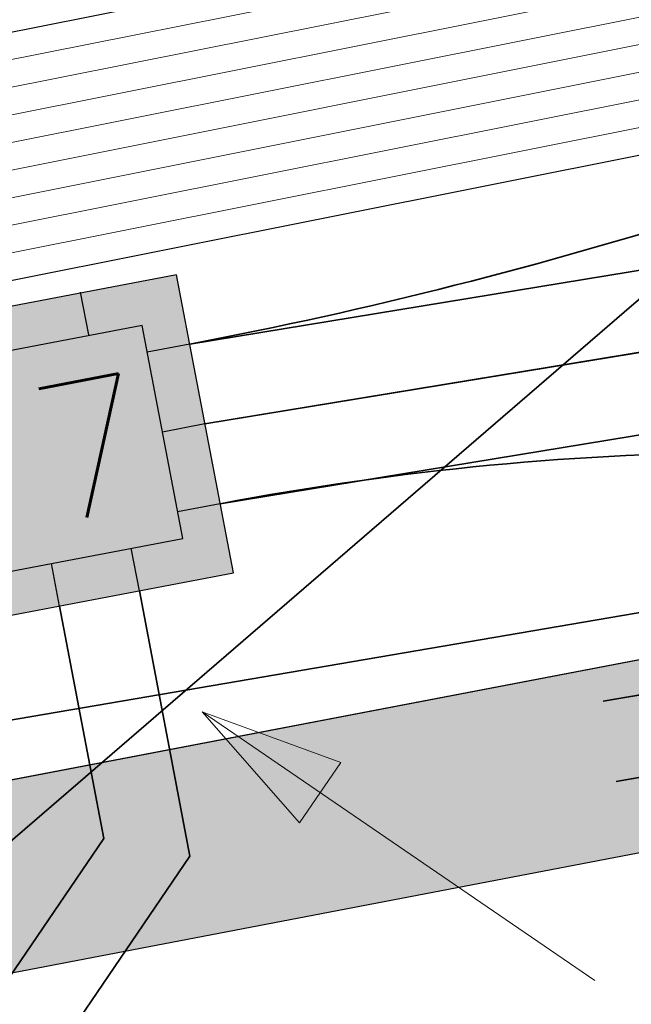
# Model space of a CAD drawing. Header units: metres. Extents: x -502 to 161, y -108 to 174.
# Tile 188 of 256: x -197.83 to -196.71, y -35.65 to -33.84. Entities that reach past the tile are written whole.
import ezdxf

# ---------------------------------------------------------------- set-up
doc = ezdxf.new("R2010")
doc.units = ezdxf.units.M
doc.header["$LTSCALE"] = 0.1
doc.linetypes.add('1', pattern=[70, 50, -20])
doc.linetypes.add('237', pattern=[93, 75, -18])
for name, color, linetype in [('BRI31-005.05-5p02-Koordinierung Lageplan 4. BA ZOB West 2022-06-15', 7, 'Continuous'), ('BRI31-005.06-5f07-Koordinierung Lageplan 4. BA ZOB Fernbusbahnh', 7, 'Continuous'), ('BRI32-005.02-5f05-Koordinierung Schemaplan 4 BA ZOB Teilbereich', 7, 'Continuous'), ('BRI32-005.03-5f06-Koordinierung Schemaplan 4 BA ZOB Teilbereich 2 Ost - Bahnhofsallee 2023-01-21', 7, 'Continuous')]:
    doc.layers.add(name, color=color, linetype=linetype)
doc.styles.add('Txt', font='txt_____.ttf')

# ---------------------------------------------------------------- blocks, each defined once
blk = doc.blocks.new('ALG_00093')
at = {"color": 1, "linetype": 'Continuous', "lineweight": 9, "true_color": 0xff0000, "transparency": 33554687, "flags": 128}
blk.add_lwpolyline([(0, 0), (0.3773, 0.09625), (0.3773, -0.09625), (0, 0)], dxfattribs=at)

msp = doc.modelspace()

# ---------------------------------------------------------------- linework, layer by layer
at = {"layer": 'BRI31-005.05-5p02-Koordinierung Lageplan 4. BA ZOB West 2022-06-15', "color": 190, "linetype": '1', "lineweight": 35, "true_color": 0x7f00ff, "transparency": 33554687}
msp.add_line((-197.5209, -34.4353), (-188.3385, -32.9236), dxfattribs=at)
at = {"layer": 'BRI31-005.05-5p02-Koordinierung Lageplan 4. BA ZOB West 2022-06-15', "color": 3, "linetype": '1', "lineweight": 35, "true_color": 0x00ff00, "transparency": 33554687}
msp.add_line((-197.4929, -34.5826), (-188.3142, -33.0716), dxfattribs=at)
at = {"layer": 'BRI31-005.05-5p02-Koordinierung Lageplan 4. BA ZOB West 2022-06-15', "color": 7, "linetype": 'Continuous', "lineweight": 35, "transparency": 33554687}
msp.add_line((-197.4648, -34.73), (-188.29, -33.2196), dxfattribs=at)
at = {"layer": 'BRI31-005.05-5p02-Koordinierung Lageplan 4. BA ZOB West 2022-06-15', "color": 250, "linetype": 'Continuous', "lineweight": 25, "true_color": 0x333333, "transparency": 33554687}
for p, q in [((-206.7419, -36.9421), (-192.3789, -34.1917)), ((-206.6761, -37.2859), (-192.3131, -34.5355))]:
    msp.add_line(p, q, dxfattribs=at)
at = {"layer": 'BRI31-005.05-5p02-Koordinierung Lageplan 4. BA ZOB West 2022-06-15', "color": 7, "linetype": 'Continuous', "lineweight": 25, "transparency": 33554687}
for p, q in [((-197.7074, -34.4181), (-197.7224, -34.3395)), ((-197.5209, -34.4353), (-197.5995, -34.4502)), ((-197.4929, -34.5826), (-197.5714, -34.5976)), ((-197.4648, -34.73), (-197.5434, -34.7449)), ((-197.614, -34.8907), (-197.6289, -34.8121)), ((-197.7613, -34.9188), (-197.7763, -34.8402))]:
    msp.add_line(p, q, dxfattribs=at)
at = {"layer": 'BRI31-005.05-5p02-Koordinierung Lageplan 4. BA ZOB West 2022-06-15', "color": 1, "linetype": 'Continuous', "lineweight": 18, "true_color": 0xff0000, "transparency": 33554687}
msp.add_line((-197.4983, -35.1141), (-196.7736, -35.6099), dxfattribs=at)
at = {"layer": 'BRI31-005.05-5p02-Koordinierung Lageplan 4. BA ZOB West 2022-06-15', "color": 250, "linetype": 'Continuous', "lineweight": 25, "true_color": 0x333333, "transparency": 33554687, "flags": 128}
for points in [[(-225.2907, -11.2734), (-229.5327, -18.1824), (-228.9667, -20.7954), (-227.7407, -27.3964), (-227.6047, -27.9884), (-227.3897, -30.3354), (-224.2587, -35.4464), (-223.9867, -35.8994), (-223.1627, -36.4184), (-222.8857, -36.5924), (-217.5837, -39.5284), (-217.0567, -39.7414), (-214.0687, -39.1454), (-207.9377, -37.3614), (-207.4157, -36.9154), (-205.7257, -35.6724), (-202.5377, -34.9764), (-199.0687, -34.1024), (-192.6037, -32.8124), (-185.6867, -31.6824), (-180.2717, -30.7724), (-179.4727, -30.6734), (-178.4207, -30.8324), (-177.8307, -31.0624)], [(-200.3297, -36.5594), (-199.7187, -35.4694), (-199.4887, -35.0384), (-199.2647, -34.7274), (-198.9787, -34.5434), (-192.5227, -33.2534), (-185.6147, -32.1234), (-180.2087, -31.2134), (-179.4817, -31.1234), (-178.4837, -31.2734), (-177.1647, -31.6354), (-176.9137, -32.3634), (-176.6997, -34.5184)]]:
    msp.add_lwpolyline(points, dxfattribs=at)
at = {"layer": 'BRI31-005.05-5p02-Koordinierung Lageplan 4. BA ZOB West 2022-06-15', "color": 7, "linetype": 'Continuous', "lineweight": 13, "transparency": 33554687, "flags": 128}
for points in [[(-174.4567, -31.9734), (-178.4767, -31.2244), (-179.4807, -31.0734), (-180.2157, -31.1644), (-185.6227, -32.0744), (-192.5317, -33.2044), (-198.9887, -34.4944), (-202.5047, -35.1234), (-205.6627, -35.8134), (-207.8937, -37.4534), (-214.0447, -39.2434), (-217.2537, -39.8834), (-222.9587, -36.7234), (-224.0877, -36.0134), (-227.5367, -30.3834), (-227.7547, -28.0034), (-227.8877, -27.4234), (-229.1137, -20.8234)], [(-174.4497, -31.9244), (-178.4697, -31.1754), (-179.4797, -31.0234), (-180.2227, -31.1154), (-185.6307, -32.0254), (-192.5407, -33.1554), (-198.9987, -34.4454), (-202.5267, -35.0254), (-205.7047, -35.7194), (-207.3857, -36.9554), (-207.9157, -37.4074), (-214.0567, -39.1944), (-217.2457, -39.8304), (-222.9347, -36.6794), (-223.2167, -36.5024), (-224.0507, -35.9774), (-227.4877, -30.3674), (-227.7047, -27.9984), (-227.8387, -27.4144), (-229.0647, -20.8144)], [(-174.4007, -31.5814), (-178.4277, -30.8814), (-179.4737, -30.7234), (-180.2647, -30.8214), (-185.6787, -31.7314), (-192.5947, -32.8614), (-199.0587, -34.1514), (-199.5577, -34.3674), (-199.9217, -34.8074), (-200.1587, -35.2294), (-200.7697, -36.3194)], [(-174.4077, -31.6304), (-178.4347, -30.9304), (-179.4747, -30.7734), (-180.2577, -30.8704), (-185.6707, -31.7804), (-192.5857, -32.9104), (-199.0487, -34.2004), (-199.5267, -34.4084), (-199.8807, -34.8354), (-200.1147, -35.2534), (-200.7257, -36.3434)], [(-200.8997, -35.9414), (-200.4457, -35.0914), (-200.2157, -34.7244), (-199.8527, -34.4634), (-199.0387, -34.2494), (-192.5767, -32.9594), (-185.6627, -31.8294), (-180.2507, -30.9194), (-179.4757, -30.8234), (-178.4417, -30.9794), (-174.4147, -31.6794)], [(-174.4217, -31.7284), (-178.4487, -31.0284), (-179.4767, -30.8734), (-180.2437, -30.9684), (-185.6547, -31.8784), (-192.5677, -33.0084), (-199.0287, -34.2984), (-199.4957, -34.4494), (-199.8397, -34.8634), (-200.0707, -35.2774), (-200.6817, -36.3674)], [(-200.6377, -36.3914), (-200.0267, -35.3014), (-199.7987, -34.8914), (-199.4647, -34.4904), (-199.0187, -34.3474), (-192.5587, -33.0574), (-185.6467, -31.9274), (-180.2367, -31.0174), (-179.4777, -30.9234), (-178.4557, -31.0774), (-174.4287, -31.7774)], [(-200.8557, -35.9654), (-200.4017, -35.1154), (-200.1457, -34.7984), (-199.8127, -34.5574), (-199.0087, -34.3964), (-192.5497, -33.1064), (-185.6387, -31.9764), (-180.2297, -31.0664), (-179.4787, -30.9734), (-178.4627, -31.1264), (-174.4357, -31.8264)]]:
    msp.add_lwpolyline(points, dxfattribs=at)
at = {"layer": 'BRI31-005.05-5p02-Koordinierung Lageplan 4. BA ZOB West 2022-06-15', "color": 1, "linetype": 'Continuous', "lineweight": 35, "true_color": 0xff0000, "transparency": 33554687, "flags": 128}
msp.add_lwpolyline([(-187.0175, -32.42), (-187.0175, -32.42, 0.00713), (-187.2212, -32.4503), (-187.2212, -32.4503), (-188.1686, -32.6053), (-190.1445, -32.915), (-195.4722, -33.7865), (-195.4722, -33.7865, 0.138285), (-196.7016, -34.3608), (-196.7016, -34.3608), (-198.5959, -35.9949), (-198.8676, -36.3944), (-199.5843, -37.4483), (-207.2721, -44.4454, -0.122005), (-208.3905, -45.05, 0.122217), (-209.3198, -45.5519, -0.058934), (-209.8251, -45.9131, 0.060006), (-210.2819, -46.2383)], format="xyb", dxfattribs=at)
at = {"layer": 'BRI31-005.05-5p02-Koordinierung Lageplan 4. BA ZOB West 2022-06-15', "color": 190, "linetype": 'Continuous', "lineweight": 35, "true_color": 0x7f00ff, "transparency": 33554687, "flags": 128}
msp.add_lwpolyline([(-188.3385, -32.9236, -0.042037), (-189.2294, -32.9933, 0.042039), (-190.1203, -33.0631), (-195.5769, -33.9556), (-195.5769, -33.9556, 0.036631), (-196.55, -34.189), (-196.55, -34.189), (-196.55, -34.189, -0.030109), (-197.5209, -34.4353), (-197.5209, -34.4353)], format="xyb", dxfattribs=at)
at = {"layer": 'BRI31-005.05-5p02-Koordinierung Lageplan 4. BA ZOB West 2022-06-15', "color": 7, "linetype": 'Continuous', "lineweight": 35, "transparency": 33554687, "flags": 128}
for points in [[(-190.024, -33.6516), (-195.4629, -34.5509, -0.040401), (-196.4649, -34.6344), (-196.4649, -34.6344, 0.046498), (-197.4648, -34.73), (-197.4648, -34.73)], [(-197.7613, -34.9188), (-197.6797, -35.3475), (-198.3041, -36.2657), (-199.4071, -36.4757), (-207.676, -44.0017), (-207.676, -44.0017, -0.148465), (-208.7486, -44.5114), (-208.7486, -44.5114), (-208.7486, -44.5114, 0.148462), (-209.8211, -45.0211), (-209.8211, -45.0211)]]:
    msp.add_lwpolyline(points, format="xyb", dxfattribs=at)
msp.add_lwpolyline([(-198.5469, -35.2483), (-192.2946, -34.1787), (-189.3864, -33.703)], dxfattribs=at)
at = {"layer": 'BRI31-005.05-5p02-Koordinierung Lageplan 4. BA ZOB West 2022-06-15', "color": 3, "linetype": '237', "lineweight": 35, "true_color": 0x00ff00, "transparency": 33554687, "flags": 128}
msp.add_lwpolyline([(-189.3621, -33.851), (-192.3241, -34.3355), (-198.5188, -35.3956)], dxfattribs=at)
at = {"layer": 'BRI31-005.05-5p02-Koordinierung Lageplan 4. BA ZOB West 2022-06-15', "color": 7, "linetype": '237', "lineweight": 35, "transparency": 33554687, "flags": 128}
msp.add_lwpolyline([(-189.3379, -33.999), (-192.321, -34.487), (-198.4908, -35.543)], dxfattribs=at)
at = {"layer": 'BRI31-005.05-5p02-Koordinierung Lageplan 4. BA ZOB West 2022-06-15', "color": 7, "linetype": 'Continuous', "lineweight": 25, "transparency": 33554687, "flags": 128}
for points in [[(-198.4883, -34.4872), (-198.3835, -35.0373), (-197.4405, -34.8577), (-197.5452, -34.3076), (-198.4883, -34.4872)], [(-198.3947, -34.5508), (-198.3199, -34.9437), (-197.534, -34.7941), (-197.6089, -34.4011), (-198.3947, -34.5508)]]:
    msp.add_lwpolyline(points, dxfattribs=at)
at = {"layer": 'BRI31-005.05-5p02-Koordinierung Lageplan 4. BA ZOB West 2022-06-15', "color": 3, "linetype": 'Continuous', "lineweight": 35, "true_color": 0x00ff00, "transparency": 33554687, "flags": 128}
msp.add_lwpolyline([(-200.7172, -38.8572), (-200.5489, -39.0421, 0.689076), (-198.5485, -38.2562), (-198.5496, -38.1494), (-198.5589, -37.2425), (-198.5589, -37.2425, -0.153036), (-198.3765, -36.6389), (-198.3765, -36.6389), (-197.5207, -35.3805), (-197.614, -34.8907)], format="xyb", dxfattribs=at)
at = {"layer": 'BRI31-005.06-5f07-Koordinierung Lageplan 4. BA ZOB Fernbusbahnh', "color": 190, "linetype": '1', "lineweight": 30, "true_color": 0x7f00ff, "transparency": 33554687}
msp.add_line((-197.5209, -34.4353), (-188.3385, -32.9236), dxfattribs=at)
at = {"layer": 'BRI31-005.06-5f07-Koordinierung Lageplan 4. BA ZOB Fernbusbahnh', "color": 3, "linetype": '1', "lineweight": 30, "true_color": 0x00ff00, "transparency": 33554687}
msp.add_line((-197.4929, -34.5826), (-188.3142, -33.0716), dxfattribs=at)
at = {"layer": 'BRI31-005.06-5f07-Koordinierung Lageplan 4. BA ZOB Fernbusbahnh', "color": 7, "linetype": 'Continuous', "lineweight": 30, "transparency": 33554687}
msp.add_line((-197.4648, -34.73), (-188.29, -33.2196), dxfattribs=at)
at = {"layer": 'BRI31-005.06-5f07-Koordinierung Lageplan 4. BA ZOB Fernbusbahnh', "color": 250, "linetype": 'Continuous', "lineweight": 20, "true_color": 0x333333, "transparency": 33554687}
for p, q in [((-206.7419, -36.9421), (-192.3789, -34.1917)), ((-206.6761, -37.2859), (-192.3131, -34.5355))]:
    msp.add_line(p, q, dxfattribs=at)
at = {"layer": 'BRI31-005.06-5f07-Koordinierung Lageplan 4. BA ZOB Fernbusbahnh', "color": 7, "linetype": 'Continuous', "lineweight": 20, "transparency": 33554687}
for p, q in [((-197.7074, -34.4181), (-197.7224, -34.3395)), ((-197.5209, -34.4353), (-197.5995, -34.4502)), ((-197.4929, -34.5826), (-197.5714, -34.5976)), ((-197.4648, -34.73), (-197.5434, -34.7449)), ((-197.614, -34.8907), (-197.6289, -34.8121)), ((-197.7613, -34.9188), (-197.7763, -34.8402))]:
    msp.add_line(p, q, dxfattribs=at)
at = {"layer": 'BRI31-005.06-5f07-Koordinierung Lageplan 4. BA ZOB Fernbusbahnh', "color": 1, "linetype": 'Continuous', "lineweight": 13, "true_color": 0xff0000, "transparency": 33554687}
msp.add_line((-197.4983, -35.1141), (-196.7736, -35.6099), dxfattribs=at)
at = {"layer": 'BRI31-005.06-5f07-Koordinierung Lageplan 4. BA ZOB Fernbusbahnh', "color": 250, "linetype": 'Continuous', "lineweight": 20, "true_color": 0x333333, "transparency": 33554687, "flags": 128}
for points in [[(-225.2907, -11.2734), (-229.5327, -18.1824), (-228.9667, -20.7954), (-227.7407, -27.3964), (-227.6047, -27.9884), (-227.3897, -30.3354), (-224.2587, -35.4464), (-223.9867, -35.8994), (-223.1627, -36.4184), (-222.8857, -36.5924), (-217.5837, -39.5284), (-217.0567, -39.7414), (-214.0687, -39.1454), (-207.9377, -37.3614), (-207.4157, -36.9154), (-205.7257, -35.6724), (-202.5377, -34.9764), (-199.0687, -34.1024), (-192.6037, -32.8124), (-185.6867, -31.6824), (-180.2717, -30.7724), (-179.4727, -30.6734), (-178.4207, -30.8324), (-177.8307, -31.0624)], [(-200.3297, -36.5594), (-199.7187, -35.4694), (-199.4887, -35.0384), (-199.2647, -34.7274), (-198.9787, -34.5434), (-192.5227, -33.2534), (-185.6147, -32.1234), (-180.2087, -31.2134), (-179.4817, -31.1234), (-178.4837, -31.2734), (-177.1647, -31.6354), (-176.9137, -32.3634), (-176.6997, -34.5184)]]:
    msp.add_lwpolyline(points, dxfattribs=at)
at = {"layer": 'BRI31-005.06-5f07-Koordinierung Lageplan 4. BA ZOB Fernbusbahnh', "color": 7, "linetype": 'Continuous', "lineweight": 9, "transparency": 33554687, "flags": 128}
for points in [[(-174.4567, -31.9734), (-178.4767, -31.2244), (-179.4807, -31.0734), (-180.2157, -31.1644), (-185.6227, -32.0744), (-192.5317, -33.2044), (-198.9887, -34.4944), (-202.5047, -35.1234), (-205.6627, -35.8134), (-207.8937, -37.4534), (-214.0447, -39.2434), (-217.2537, -39.8834), (-222.9587, -36.7234), (-224.0877, -36.0134), (-227.5367, -30.3834), (-227.7547, -28.0034), (-227.8877, -27.4234), (-229.1137, -20.8234)], [(-174.4497, -31.9244), (-178.4697, -31.1754), (-179.4797, -31.0234), (-180.2227, -31.1154), (-185.6307, -32.0254), (-192.5407, -33.1554), (-198.9987, -34.4454), (-202.5267, -35.0254), (-205.7047, -35.7194), (-207.3857, -36.9554), (-207.9157, -37.4074), (-214.0567, -39.1944), (-217.2457, -39.8304), (-222.9347, -36.6794), (-223.2167, -36.5024), (-224.0507, -35.9774), (-227.4877, -30.3674), (-227.7047, -27.9984), (-227.8387, -27.4144), (-229.0647, -20.8144)], [(-174.4007, -31.5814), (-178.4277, -30.8814), (-179.4737, -30.7234), (-180.2647, -30.8214), (-185.6787, -31.7314), (-192.5947, -32.8614), (-199.0587, -34.1514), (-199.5577, -34.3674), (-199.9217, -34.8074), (-200.1587, -35.2294), (-200.7697, -36.3194)], [(-174.4077, -31.6304), (-178.4347, -30.9304), (-179.4747, -30.7734), (-180.2577, -30.8704), (-185.6707, -31.7804), (-192.5857, -32.9104), (-199.0487, -34.2004), (-199.5267, -34.4084), (-199.8807, -34.8354), (-200.1147, -35.2534), (-200.7257, -36.3434)], [(-200.8997, -35.9414), (-200.4457, -35.0914), (-200.2157, -34.7244), (-199.8527, -34.4634), (-199.0387, -34.2494), (-192.5767, -32.9594), (-185.6627, -31.8294), (-180.2507, -30.9194), (-179.4757, -30.8234), (-178.4417, -30.9794), (-174.4147, -31.6794)], [(-174.4217, -31.7284), (-178.4487, -31.0284), (-179.4767, -30.8734), (-180.2437, -30.9684), (-185.6547, -31.8784), (-192.5677, -33.0084), (-199.0287, -34.2984), (-199.4957, -34.4494), (-199.8397, -34.8634), (-200.0707, -35.2774), (-200.6817, -36.3674)], [(-200.6377, -36.3914), (-200.0267, -35.3014), (-199.7987, -34.8914), (-199.4647, -34.4904), (-199.0187, -34.3474), (-192.5587, -33.0574), (-185.6467, -31.9274), (-180.2367, -31.0174), (-179.4777, -30.9234), (-178.4557, -31.0774), (-174.4287, -31.7774)], [(-200.8557, -35.9654), (-200.4017, -35.1154), (-200.1457, -34.7984), (-199.8127, -34.5574), (-199.0087, -34.3964), (-192.5497, -33.1064), (-185.6387, -31.9764), (-180.2297, -31.0664), (-179.4787, -30.9734), (-178.4627, -31.1264), (-174.4357, -31.8264)]]:
    msp.add_lwpolyline(points, dxfattribs=at)
at = {"layer": 'BRI31-005.06-5f07-Koordinierung Lageplan 4. BA ZOB Fernbusbahnh', "color": 1, "linetype": 'Continuous', "lineweight": 30, "true_color": 0xff0000, "transparency": 33554687, "flags": 128}
msp.add_lwpolyline([(-187.0175, -32.42), (-187.0175, -32.42, 0.00713), (-187.2212, -32.4503), (-187.2212, -32.4503), (-188.1686, -32.6053), (-190.1445, -32.915), (-195.4722, -33.7865), (-195.4722, -33.7865, 0.138285), (-196.7016, -34.3608), (-196.7016, -34.3608), (-198.5959, -35.9949), (-198.8676, -36.3944), (-199.5843, -37.4483), (-207.2721, -44.4454, -0.122005), (-208.3905, -45.05, 0.122217), (-209.3198, -45.5519, -0.058934), (-209.8251, -45.9131, 0.060006), (-210.2819, -46.2383)], format="xyb", dxfattribs=at)
at = {"layer": 'BRI31-005.06-5f07-Koordinierung Lageplan 4. BA ZOB Fernbusbahnh', "color": 190, "linetype": 'Continuous', "lineweight": 30, "true_color": 0x7f00ff, "transparency": 33554687, "flags": 128}
msp.add_lwpolyline([(-188.3385, -32.9236, -0.042037), (-189.2294, -32.9933, 0.042039), (-190.1203, -33.0631), (-195.5769, -33.9556), (-195.5769, -33.9556, 0.036631), (-196.55, -34.189), (-196.55, -34.189), (-196.55, -34.189, -0.030109), (-197.5209, -34.4353), (-197.5209, -34.4353)], format="xyb", dxfattribs=at)
at = {"layer": 'BRI31-005.06-5f07-Koordinierung Lageplan 4. BA ZOB Fernbusbahnh', "color": 7, "linetype": 'Continuous', "lineweight": 30, "transparency": 33554687, "flags": 128}
for points in [[(-190.024, -33.6516), (-195.4629, -34.5509, -0.040401), (-196.4649, -34.6344), (-196.4649, -34.6344, 0.046498), (-197.4648, -34.73), (-197.4648, -34.73)], [(-197.7613, -34.9188), (-197.6797, -35.3475), (-198.3041, -36.2657), (-199.4071, -36.4757), (-207.676, -44.0017), (-207.676, -44.0017, -0.148465), (-208.7486, -44.5114), (-208.7486, -44.5114), (-208.7486, -44.5114, 0.148462), (-209.8211, -45.0211), (-209.8211, -45.0211)]]:
    msp.add_lwpolyline(points, format="xyb", dxfattribs=at)
at = {"layer": 'BRI31-005.06-5f07-Koordinierung Lageplan 4. BA ZOB Fernbusbahnh', "color": 3, "linetype": '237', "lineweight": 30, "true_color": 0x00ff00, "transparency": 33554687, "flags": 128}
msp.add_lwpolyline([(-189.3621, -33.851), (-192.3241, -34.3355), (-198.5188, -35.3956)], dxfattribs=at)
at = {"layer": 'BRI31-005.06-5f07-Koordinierung Lageplan 4. BA ZOB Fernbusbahnh', "color": 7, "linetype": '237', "lineweight": 30, "transparency": 33554687, "flags": 128}
msp.add_lwpolyline([(-189.3379, -33.999), (-192.321, -34.487), (-198.4908, -35.543)], dxfattribs=at)
at = {"layer": 'BRI31-005.06-5f07-Koordinierung Lageplan 4. BA ZOB Fernbusbahnh', "color": 3, "linetype": 'Continuous', "lineweight": 30, "true_color": 0x00ff00, "transparency": 33554687, "flags": 128}
msp.add_lwpolyline([(-200.7172, -38.8572), (-200.5489, -39.0421, 0.689076), (-198.5485, -38.2562), (-198.5496, -38.1494), (-198.5589, -37.2425), (-198.5589, -37.2425, -0.153036), (-198.3765, -36.6389), (-198.3765, -36.6389), (-197.5207, -35.3805), (-197.614, -34.8907)], format="xyb", dxfattribs=at)
at = {"layer": 'BRI31-005.06-5f07-Koordinierung Lageplan 4. BA ZOB Fernbusbahnh', "color": 7, "linetype": 'Continuous', "lineweight": 30, "transparency": 33554687}
msp.add_polyline3d([(-198.5469, -35.2483, 0), (-192.2946, -34.1787, 0), (-189.3864, -33.703, 0)], dxfattribs=at)
at = {"layer": 'BRI31-005.06-5f07-Koordinierung Lageplan 4. BA ZOB Fernbusbahnh', "color": 7, "linetype": 'Continuous', "lineweight": 20, "transparency": 33554687}
for points in [[(-198.4883, -34.4872, 0), (-198.3835, -35.0373, 0), (-197.4405, -34.8577, 0), (-197.5452, -34.3076, 0), (-198.4883, -34.4872, 0)], [(-198.3947, -34.5508, 0), (-198.3199, -34.9437, 0), (-197.534, -34.7941, 0), (-197.6089, -34.4011, 0), (-198.3947, -34.5508, 0)]]:
    msp.add_polyline3d(points, dxfattribs=at)
at = {"layer": 'BRI31-005.06-5f07-Koordinierung Lageplan 4. BA ZOB Fernbusbahnh', "color": 2, "linetype": 'Continuous', "true_color": 0xffff00, "transparency": 33554687}
msp.add_solid([(-192.3131, -34.5355), (-192.3789, -34.1917), (-206.6761, -37.2859), (-206.7419, -36.9421)], dxfattribs=at)
at = {"layer": 'BRI31-005.06-5f07-Koordinierung Lageplan 4. BA ZOB Fernbusbahnh', "color": 11, "linetype": 'Continuous', "true_color": 0xff7f7f, "transparency": 33554687}
msp.add_solid([(-198.4883, -34.4872), (-198.3835, -35.0373), (-197.5452, -34.3076), (-197.4405, -34.8577)], dxfattribs=at)
at = {"layer": 'BRI32-005.02-5f05-Koordinierung Schemaplan 4 BA ZOB Teilbereich', "color": 7, "linetype": 'Continuous', "lineweight": 13, "transparency": 33554687, "flags": 128}
for points in [[(-174.4567, -31.9734), (-178.4767, -31.2244), (-179.4807, -31.0734), (-180.2157, -31.1644), (-185.6227, -32.0744), (-192.5317, -33.2044), (-198.9887, -34.4944), (-202.5047, -35.1234), (-205.6627, -35.8134), (-207.8937, -37.4534), (-214.0447, -39.2434), (-217.2537, -39.8834), (-222.9587, -36.7234), (-224.0877, -36.0134), (-227.5367, -30.3834), (-227.7547, -28.0034), (-227.8877, -27.4234), (-229.1137, -20.8234)], [(-174.4497, -31.9244), (-178.4697, -31.1754), (-179.4797, -31.0234), (-180.2227, -31.1154), (-185.6307, -32.0254), (-192.5407, -33.1554), (-198.9987, -34.4454), (-202.5267, -35.0254), (-205.7047, -35.7194), (-207.3857, -36.9554), (-207.9157, -37.4074), (-214.0567, -39.1944), (-217.2457, -39.8304), (-222.9347, -36.6794), (-223.2167, -36.5024), (-224.0507, -35.9774), (-227.4877, -30.3674), (-227.7047, -27.9984), (-227.8387, -27.4144), (-229.0647, -20.8144)]]:
    msp.add_lwpolyline(points, dxfattribs=at)
at = {"layer": 'BRI32-005.03-5f06-Koordinierung Schemaplan 4 BA ZOB Teilbereich 2 Ost - Bahnhofsallee 2023-01-21', "color": 7, "linetype": 'Continuous', "lineweight": 9, "transparency": 33554687, "flags": 128}
for points in [[(-174.4567, -31.9734), (-178.4767, -31.2244), (-179.4807, -31.0734), (-180.2157, -31.1644), (-185.6227, -32.0744), (-192.5317, -33.2044), (-198.9887, -34.4944), (-202.5047, -35.1234), (-205.6627, -35.8134), (-207.8937, -37.4534), (-214.0447, -39.2434), (-217.2537, -39.8834), (-222.9587, -36.7234), (-224.0877, -36.0134), (-227.5367, -30.3834), (-227.7547, -28.0034), (-227.8877, -27.4234), (-229.1137, -20.8234)], [(-174.4497, -31.9244), (-178.4697, -31.1754), (-179.4797, -31.0234), (-180.2227, -31.1154), (-185.6307, -32.0254), (-192.5407, -33.1554), (-198.9987, -34.4454), (-202.5267, -35.0254), (-205.7047, -35.7194), (-207.3857, -36.9554), (-207.9157, -37.4074), (-214.0567, -39.1944), (-217.2457, -39.8304), (-222.9347, -36.6794), (-223.2167, -36.5024), (-224.0507, -35.9774), (-227.4877, -30.3674), (-227.7047, -27.9984), (-227.8387, -27.4144), (-229.0647, -20.8144)], [(-174.4007, -31.5814), (-178.4277, -30.8814), (-179.4737, -30.7234), (-180.2647, -30.8214), (-185.6787, -31.7314), (-192.5947, -32.8614), (-199.0587, -34.1514), (-199.5577, -34.3674), (-199.9217, -34.8074), (-200.1587, -35.2294), (-200.7697, -36.3194)], [(-174.4077, -31.6304), (-178.4347, -30.9304), (-179.4747, -30.7734), (-180.2577, -30.8704), (-185.6707, -31.7804), (-192.5857, -32.9104), (-199.0487, -34.2004), (-199.5267, -34.4084), (-199.8807, -34.8354), (-200.1147, -35.2534), (-200.7257, -36.3434)], [(-200.8997, -35.9414), (-200.4457, -35.0914), (-200.2157, -34.7244), (-199.8527, -34.4634), (-199.0387, -34.2494), (-192.5767, -32.9594), (-185.6627, -31.8294), (-180.2507, -30.9194), (-179.4757, -30.8234), (-178.4417, -30.9794), (-174.4147, -31.6794)], [(-174.4217, -31.7284), (-178.4487, -31.0284), (-179.4767, -30.8734), (-180.2437, -30.9684), (-185.6547, -31.8784), (-192.5677, -33.0084), (-199.0287, -34.2984), (-199.4957, -34.4494), (-199.8397, -34.8634), (-200.0707, -35.2774), (-200.6817, -36.3674)], [(-200.6377, -36.3914), (-200.0267, -35.3014), (-199.7987, -34.8914), (-199.4647, -34.4904), (-199.0187, -34.3474), (-192.5587, -33.0574), (-185.6467, -31.9274), (-180.2367, -31.0174), (-179.4777, -30.9234), (-178.4557, -31.0774), (-174.4287, -31.7774)], [(-200.8557, -35.9654), (-200.4017, -35.1154), (-200.1457, -34.7984), (-199.8127, -34.5574), (-199.0087, -34.3964), (-192.5497, -33.1064), (-185.6387, -31.9764), (-180.2297, -31.0664), (-179.4787, -30.9734), (-178.4627, -31.1264), (-174.4357, -31.8264)]]:
    msp.add_lwpolyline(points, dxfattribs=at)

# ---------------------------------------------------------------- block references
at = {"layer": 'BRI31-005.06-5f07-Koordinierung Lageplan 4. BA ZOB Fernbusbahnh', "color": 7, "transparency": 33554687, "xscale": 0.699999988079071, "yscale": 0.699999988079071, "zscale": 0.699999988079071, "rotation": 325.6192680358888}
msp.add_blockref('ALG_00093', (-197.4983, -35.1141), dxfattribs=at)

# ---------------------------------------------------------------- texts
at = {"layer": 'BRI31-005.05-5p02-Koordinierung Lageplan 4. BA ZOB West 2022-06-15', "color": 7, "transparency": 33554687, "insert": (-198.2944, -34.6119), "char_height": 0.25, "attachment_point": 1, "rotation": 10.7831, "line_spacing_factor": 0.25, "style": 'Txt'}
msp.add_mtext('SW7', dxfattribs=at)
at = {"layer": 'BRI31-005.06-5f07-Koordinierung Lageplan 4. BA ZOB Fernbusbahnh', "color": 7, "transparency": 33554687, "insert": (-198.2944, -34.6119), "char_height": 0.25, "attachment_point": 1, "rotation": 10.7831, "line_spacing_factor": 0.25, "style": 'Txt'}
msp.add_mtext('SW7', dxfattribs=at)

doc.saveas('drawing.dxf')
